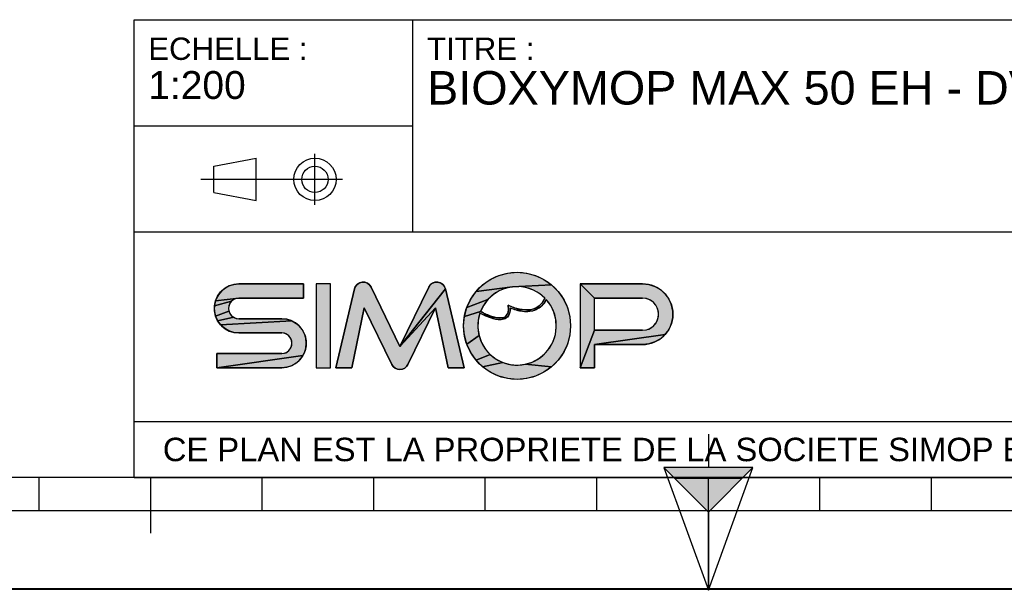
# Model space of a CAD drawing. Header units: millimetres. Extents: x 0 to 297, y 0 to 210.
# Tile 2 of 256: x 87 to 175, y 0 to 51. Entities that reach past the tile are written whole.
import ezdxf

# ---------------------------------------------------------------- set-up
doc = ezdxf.new("R2010")
doc.units = ezdxf.units.MM
doc.header["$LTSCALE"] = 16.335
doc.layers.get('0').update_dxf_attribs({"linetype": 'CONTINUOUS'})
doc.styles.get("Standard").update_dxf_attribs({"font": 'arial.ttf'})

# ---------------------------------------------------------------- blocks, each defined once
blk = doc.blocks.new('MARGEA4_BL0', base_point=(148.514, 105.014))
at = {"color": 7, "linetype": 'Continuous'}
for p, q in [((287.014, 10.014), (10.014, 10.014)), ((88.514, 7.014), (88.514, 10.014)), ((98.514, 5.014), (98.514, 10.014)), ((108.514, 7.014), (108.514, 10.014)), ((118.514, 7.014), (118.514, 10.014)), ((128.514, 7.014), (128.514, 10.014)), ((138.514, 7.014), (138.514, 10.014)), ((148.514, 0.014), (148.514, 10.014)), ((158.514, 7.014), (158.514, 10.014)), ((168.514, 7.014), (168.514, 10.014)), ((248.514, 7.014), (48.514, 7.014)), ((297.014, 0.014), (0.014, 0.014)), ((297.014, 0.014), (0.014, 0.014))]:
    blk.add_line(p, q, dxfattribs=at)
blk = doc.blocks.new('REPERE_ORIENTATION_BL1', base_point=(148.516, 6.898))
at = {"color": 7, "linetype": 'Continuous'}
for p, q in [((148.516, 13.898), (148.516, 10.898)), ((148.516, 6.898), (144.516, 10.898)), ((152.516, 10.898), (144.516, 10.898)), ((144.516, 10.898), (148.516, -0.102)), ((148.516, 6.898), (152.516, 10.898)), ((148.516, -0.102), (152.516, 10.898)), ((151.516, 9.898), (145.516, 9.898)), ((148.516, 6.898), (148.516, -0.102))]:
    blk.add_line(p, q, dxfattribs=at)
blk.add_solid([(144.516, 10.898), (148.516, 6.898), (152.516, 10.898)], dxfattribs=at)
blk = doc.blocks.new('ISO_BL3', base_point=(109.359, 36.711))
at = {"color": 2, "linetype": 'Continuous'}
for p, q in [((113.239, 34.434), (113.239, 38.988)), ((104.158, 37.894), (107.956, 38.612)), ((107.956, 34.81), (107.956, 38.612)), ((104.158, 35.528), (104.158, 37.894)), ((115.7, 36.711), (103.019, 36.711)), ((104.158, 35.528), (107.956, 34.81))]:
    blk.add_line(p, q, dxfattribs=at)
for radius in [1.901, 1.183]:
    blk.add_circle((113.239, 36.711), radius, dxfattribs=at)
blk = doc.blocks.new('LOGO-SIMOP-2009_BL4', base_point=(124.77, 23.589))
at = {"linetype": 'Continuous'}
for points in [[(131.363, 28.389), (132.197, 28.316), (133.005, 28.1), (133.763, 27.746), (134.449, 27.266), (130.961, 27.086), (127.686, 26.675), (128.278, 27.266), (128.963, 27.746), (129.722, 28.1), (130.53, 28.316)], [(117.578, 27.509), (117.792, 27.474), (117.99, 27.382), (118.155, 27.24), (118.276, 27.059), (120.86, 21.749), (124.06, 25.217), (121.579, 20.119), (121.455, 19.934), (121.284, 19.791), (121.08, 19.7), (120.86, 19.669), (120.639, 19.7), (120.436, 19.791), (120.265, 19.934), (120.141, 20.119), (117.66, 25.217), (116.54, 19.829), (115.1, 19.829), (116.778, 26.894), (116.857, 27.097), (116.987, 27.271), (117.16, 27.404), (117.362, 27.485)], [(123.927, 27.474), (124.142, 27.509), (124.358, 27.485), (124.56, 27.404), (124.732, 27.271), (124.863, 27.097), (124.941, 26.894), (120.86, 21.749), (123.444, 27.059), (123.565, 27.24), (123.73, 27.382)], [(105.954, 27.301), (106.412, 27.349), (112.22, 27.349), (112.22, 26.069), (106.412, 26.069), (104.319, 25.829), (104.507, 26.249), (104.777, 26.621), (105.119, 26.929), (105.517, 27.159)], [(124.06, 25.217), (120.86, 21.749), (124.941, 26.894), (126.62, 19.829), (125.18, 19.829)], [(129.751, 26.718), (129.215, 26.377), (128.749, 25.946), (126.853, 25.231), (127.207, 25.989), (127.686, 26.675), (130.961, 27.086), (130.34, 26.957)], [(131.596, 27.101), (130.961, 27.086), (134.449, 27.266), (135.04, 26.675), (135.52, 25.989), (135.874, 25.231), (136.091, 24.423), (136.163, 23.589), (136.091, 22.756), (135.874, 21.947), (135.52, 21.189), (135.04, 20.504), (134.449, 19.912), (132.075, 20.142), (132.717, 20.34), (133.309, 20.655), (133.83, 21.078), (134.262, 21.592), (134.588, 22.178), (134.798, 22.816), (134.882, 23.482), (134.838, 24.152), (134.668, 24.801), (134.378, 25.407), (133.978, 25.946), (133.719, 25.545), (133.436, 25.258), (133.098, 25.04), (132.731, 24.907), (132.159, 25.009), (132.592, 25.042), (132.968, 25.156), (133.314, 25.364), (133.6, 25.651), (133.861, 26.069), (133.375, 26.478), (132.823, 26.792), (132.224, 27.002)], [(138.292, 26.069), (137.012, 27.349), (142.612, 27.349), (143.177, 27.29), (143.718, 27.114), (144.211, 26.83), (144.633, 26.449), (144.967, 25.989), (145.199, 25.47), (145.317, 24.913), (145.317, 24.345), (145.199, 23.789), (144.967, 23.269), (144.633, 22.809), (138.292, 21.909), (138.292, 19.829), (137.012, 19.829), (138.292, 23.189), (142.612, 23.189), (142.956, 23.231), (143.281, 23.354), (143.567, 23.551), (143.797, 23.811), (143.958, 24.119), (144.041, 24.456), (144.041, 24.803), (143.958, 25.14), (143.797, 25.447), (143.567, 25.707), (143.281, 25.904), (142.956, 26.027), (142.612, 26.069)], [(105.952, 25.946), (105.761, 25.8), (104.224, 25.379), (104.319, 25.829), (106.412, 26.069), (106.174, 26.038)], [(105.523, 25.387), (105.492, 25.149), (105.523, 24.911), (104.319, 24.469), (104.224, 24.919), (104.224, 25.379), (105.761, 25.8), (105.615, 25.609)], [(128.368, 25.438), (128.084, 24.869), (126.636, 24.423), (126.853, 25.231), (128.749, 25.946)], [(105.761, 24.499), (105.952, 24.352), (104.507, 24.049), (104.319, 24.469), (105.523, 24.911), (105.615, 24.689)], [(128.084, 24.869), (128.432, 24.7), (128.441, 24.519), (128.029, 24.718), (127.876, 24.064), (127.849, 23.394), (127.95, 22.73), (126.853, 21.947), (126.636, 22.756), (126.563, 23.589), (126.636, 24.423)], [(131.146, 25.202), (131.682, 25.062), (131.315, 24.983), (130.744, 25.179), (130.717, 24.821), (130.631, 24.565), (130.48, 24.354), (130.273, 24.213), (130.001, 24.3), (130.178, 24.346), (130.347, 24.448), (130.481, 24.62), (130.552, 24.815), (130.583, 25.063), (130.563, 25.429)], [(132.159, 25.009), (132.731, 24.907), (132.312, 24.85), (131.842, 24.874), (131.315, 24.983), (131.682, 25.062)], [(111.553, 23.809), (111.895, 23.501), (112.165, 23.129), (112.352, 22.709), (112.448, 22.259), (112.448, 21.799), (112.352, 21.349), (112.165, 20.929), (104.452, 19.829), (104.452, 21.109), (110.26, 21.109), (110.498, 21.14), (110.72, 21.232), (110.91, 21.379), (111.057, 21.569), (111.148, 21.791), (111.18, 22.029), (111.148, 22.267), (111.057, 22.489), (110.91, 22.68), (110.72, 22.826), (110.498, 22.918), (110.26, 22.949), (106.412, 22.949), (105.954, 22.997), (105.517, 23.139), (105.119, 23.369), (104.777, 23.677), (111.155, 24.039)], [(110.717, 24.181), (111.155, 24.039), (104.777, 23.677), (104.507, 24.049), (105.952, 24.352), (106.174, 24.26), (106.412, 24.229), (110.26, 24.229)], [(128.738, 24.565), (129.026, 24.456), (129.312, 24.368), (129.161, 24.244), (128.799, 24.369), (128.441, 24.519), (128.432, 24.7)], [(129.788, 24.29), (130.001, 24.3), (130.273, 24.213), (130.034, 24.143), (129.77, 24.13), (129.472, 24.167), (129.161, 24.244), (129.312, 24.368), (129.552, 24.315)], [(128.175, 22.098), (128.516, 21.52), (128.961, 21.017), (127.686, 20.504), (127.207, 21.189), (126.853, 21.947), (127.95, 22.73)], [(143.177, 21.969), (142.612, 21.909), (138.292, 21.909), (144.633, 22.809), (144.211, 22.429), (143.718, 22.144)], [(110.717, 19.877), (110.26, 19.829), (104.452, 19.829), (112.165, 20.929), (111.895, 20.557), (111.553, 20.249), (111.155, 20.019)], [(129.493, 20.607), (130.093, 20.307), (128.278, 19.912), (127.686, 20.504), (128.961, 21.017)], [(131.408, 20.069), (132.075, 20.142), (134.449, 19.912), (133.763, 19.432), (133.005, 19.079), (132.197, 18.862), (131.363, 18.789), (130.53, 18.862), (129.722, 19.079), (128.963, 19.432), (128.278, 19.912), (130.093, 20.307), (130.739, 20.125)]]:
    blk.add_hatch(color=2, dxfattribs=at).paths.add_polyline_path(points)
at = {"color": 2, "linetype": 'Continuous'}
for p, q in [((129.722, 28.1), (130.53, 28.316)), ((130.53, 28.316), (131.363, 28.389)), ((131.363, 28.389), (132.197, 28.316)), ((132.197, 28.316), (133.005, 28.1)), ((116.987, 27.271), (117.16, 27.404)), ((117.16, 27.404), (117.362, 27.485)), ((117.362, 27.485), (117.578, 27.509)), ((117.578, 27.509), (117.792, 27.474)), ((117.792, 27.474), (117.99, 27.382)), ((117.99, 27.382), (118.155, 27.24)), ((123.565, 27.24), (123.73, 27.382)), ((123.73, 27.382), (123.927, 27.474)), ((123.927, 27.474), (124.142, 27.509)), ((124.142, 27.509), (124.358, 27.485)), ((124.358, 27.485), (124.56, 27.404)), ((124.56, 27.404), (124.732, 27.271)), ((128.278, 27.266), (128.963, 27.746)), ((128.963, 27.746), (129.722, 28.1)), ((133.005, 28.1), (133.763, 27.746)), ((133.763, 27.746), (134.449, 27.266)), ((104.507, 26.249), (104.777, 26.621)), ((104.777, 26.621), (105.119, 26.929)), ((105.119, 26.929), (105.517, 27.159)), ((105.517, 27.159), (105.954, 27.301)), ((105.954, 27.301), (106.412, 27.349)), ((116.778, 26.894), (116.857, 27.097)), ((116.857, 27.097), (116.987, 27.271)), ((118.155, 27.24), (118.276, 27.059)), ((124.941, 26.894), (120.86, 21.749)), ((123.444, 27.059), (123.565, 27.24)), ((124.732, 27.271), (124.863, 27.097)), ((124.863, 27.097), (124.941, 26.894)), ((127.207, 25.989), (127.686, 26.675)), ((127.686, 26.675), (128.278, 27.266)), ((130.961, 27.086), (127.686, 26.675)), ((129.751, 26.718), (129.215, 26.377)), ((130.34, 26.957), (129.751, 26.718)), ((130.961, 27.086), (130.34, 26.957)), ((134.449, 27.266), (130.961, 27.086)), ((131.596, 27.101), (130.961, 27.086)), ((132.224, 27.002), (131.596, 27.101)), ((132.823, 26.792), (132.224, 27.002)), ((133.375, 26.478), (132.823, 26.792)), ((134.449, 27.266), (135.04, 26.675)), ((135.04, 26.675), (135.52, 25.989)), ((138.292, 26.069), (137.012, 27.349)), ((142.612, 27.349), (143.177, 27.29)), ((143.177, 27.29), (143.718, 27.114)), ((143.718, 27.114), (144.211, 26.83)), ((144.211, 26.83), (144.633, 26.449)), ((104.224, 25.379), (104.319, 25.829)), ((105.761, 25.8), (104.224, 25.379)), ((104.319, 25.829), (104.507, 26.249)), ((106.412, 26.069), (104.319, 25.829)), ((105.615, 25.609), (105.523, 25.387)), ((105.761, 25.8), (105.615, 25.609)), ((105.952, 25.946), (105.761, 25.8)), ((106.174, 26.038), (105.952, 25.946)), ((106.412, 26.069), (106.174, 26.038)), ((126.853, 25.231), (127.207, 25.989)), ((128.749, 25.946), (126.853, 25.231)), ((128.749, 25.946), (128.368, 25.438)), ((129.215, 26.377), (128.749, 25.946)), ((133.314, 25.364), (133.6, 25.651)), ((133.861, 26.069), (133.375, 26.478)), ((133.6, 25.651), (133.861, 26.069)), ((133.978, 25.946), (133.719, 25.545)), ((134.378, 25.407), (133.978, 25.946)), ((135.52, 25.989), (135.874, 25.231)), ((142.956, 26.027), (142.612, 26.069)), ((143.281, 25.904), (142.956, 26.027)), ((143.567, 25.707), (143.281, 25.904)), ((143.797, 25.447), (143.567, 25.707)), ((144.633, 26.449), (144.967, 25.989)), ((144.967, 25.989), (145.199, 25.47)), ((104.224, 24.919), (104.224, 25.379)), ((104.319, 24.469), (104.224, 24.919)), ((105.523, 24.911), (104.319, 24.469)), ((105.523, 25.387), (105.492, 25.149)), ((105.492, 25.149), (105.523, 24.911)), ((105.523, 24.911), (105.615, 24.689)), ((124.06, 25.217), (120.86, 21.749)), ((126.636, 24.423), (126.853, 25.231)), ((128.084, 24.869), (126.636, 24.423)), ((128.368, 25.438), (128.084, 24.869)), ((128.084, 24.869), (128.432, 24.7)), ((130.481, 24.62), (130.552, 24.815)), ((130.552, 24.815), (130.583, 25.063)), ((130.583, 25.063), (130.563, 25.429)), ((130.563, 25.429), (131.146, 25.202)), ((130.717, 24.821), (130.631, 24.565)), ((130.744, 25.179), (130.717, 24.821)), ((131.315, 24.983), (130.744, 25.179)), ((131.146, 25.202), (131.682, 25.062)), ((131.682, 25.062), (131.315, 24.983)), ((131.842, 24.874), (131.315, 24.983)), ((131.682, 25.062), (132.159, 25.009)), ((132.312, 24.85), (131.842, 24.874)), ((132.159, 25.009), (132.592, 25.042)), ((132.731, 24.907), (132.159, 25.009)), ((132.731, 24.907), (132.312, 24.85)), ((132.592, 25.042), (132.968, 25.156)), ((133.098, 25.04), (132.731, 24.907)), ((132.968, 25.156), (133.314, 25.364)), ((133.436, 25.258), (133.098, 25.04)), ((133.719, 25.545), (133.436, 25.258)), ((134.668, 24.801), (134.378, 25.407)), ((134.838, 24.152), (134.668, 24.801)), ((135.874, 25.231), (136.091, 24.423)), ((143.958, 25.14), (143.797, 25.447)), ((144.041, 24.803), (143.958, 25.14)), ((144.041, 24.456), (144.041, 24.803)), ((145.199, 25.47), (145.317, 24.913)), ((145.317, 24.913), (145.317, 24.345)), ((104.507, 24.049), (104.319, 24.469)), ((105.952, 24.352), (104.507, 24.049)), ((104.777, 23.677), (104.507, 24.049)), ((111.155, 24.039), (104.777, 23.677)), ((105.615, 24.689), (105.761, 24.499)), ((105.761, 24.499), (105.952, 24.352)), ((105.952, 24.352), (106.174, 24.26)), ((106.174, 24.26), (106.412, 24.229)), ((110.26, 24.229), (110.717, 24.181)), ((110.717, 24.181), (111.155, 24.039)), ((111.155, 24.039), (111.553, 23.809)), ((126.563, 23.589), (126.636, 24.423)), ((127.876, 24.064), (127.849, 23.394)), ((128.029, 24.718), (127.876, 24.064)), ((128.441, 24.519), (128.029, 24.718)), ((128.432, 24.7), (128.738, 24.565)), ((128.432, 24.7), (128.441, 24.519)), ((128.799, 24.369), (128.441, 24.519)), ((128.738, 24.565), (129.026, 24.456)), ((129.161, 24.244), (128.799, 24.369)), ((129.026, 24.456), (129.312, 24.368)), ((129.312, 24.368), (129.161, 24.244)), ((129.472, 24.167), (129.161, 24.244)), ((129.312, 24.368), (129.552, 24.315)), ((129.77, 24.13), (129.472, 24.167)), ((129.552, 24.315), (129.788, 24.29)), ((130.034, 24.143), (129.77, 24.13)), ((129.788, 24.29), (130.001, 24.3)), ((130.001, 24.3), (130.178, 24.346)), ((130.273, 24.213), (130.001, 24.3)), ((130.273, 24.213), (130.034, 24.143)), ((130.178, 24.346), (130.347, 24.448)), ((130.48, 24.354), (130.273, 24.213)), ((130.347, 24.448), (130.481, 24.62)), ((130.631, 24.565), (130.48, 24.354)), ((134.882, 23.482), (134.838, 24.152)), ((136.091, 24.423), (136.163, 23.589)), ((143.797, 23.811), (143.958, 24.119)), ((143.958, 24.119), (144.041, 24.456)), ((145.317, 24.345), (145.199, 23.789)), ((105.119, 23.369), (104.777, 23.677)), ((105.517, 23.139), (105.119, 23.369)), ((105.954, 22.997), (105.517, 23.139)), ((106.412, 22.949), (105.954, 22.997)), ((111.553, 23.809), (111.895, 23.501)), ((111.895, 23.501), (112.165, 23.129)), ((112.165, 23.129), (112.352, 22.709)), ((126.636, 22.756), (126.563, 23.589)), ((127.849, 23.394), (127.95, 22.73)), ((134.798, 22.816), (134.882, 23.482)), ((136.163, 23.589), (136.091, 22.756)), ((138.292, 23.189), (137.012, 19.829)), ((142.612, 23.189), (142.956, 23.231)), ((142.956, 23.231), (143.281, 23.354)), ((143.281, 23.354), (143.567, 23.551)), ((143.567, 23.551), (143.797, 23.811)), ((144.967, 23.269), (144.633, 22.809)), ((145.199, 23.789), (144.967, 23.269)), ((110.498, 22.918), (110.26, 22.949)), ((110.72, 22.826), (110.498, 22.918)), ((110.91, 22.68), (110.72, 22.826)), ((111.057, 22.489), (110.91, 22.68)), ((111.148, 22.267), (111.057, 22.489)), ((111.18, 22.029), (111.148, 22.267)), ((112.352, 22.709), (112.448, 22.259)), ((112.448, 22.259), (112.448, 21.799)), ((126.853, 21.947), (126.636, 22.756)), ((127.95, 22.73), (126.853, 21.947)), ((127.95, 22.73), (128.175, 22.098)), ((128.175, 22.098), (128.516, 21.52)), ((134.262, 21.592), (134.588, 22.178)), ((134.588, 22.178), (134.798, 22.816)), ((136.091, 22.756), (135.874, 21.947)), ((144.633, 22.809), (138.292, 21.909)), ((143.718, 22.144), (143.177, 21.969)), ((144.211, 22.429), (143.718, 22.144)), ((144.633, 22.809), (144.211, 22.429)), ((110.498, 21.14), (110.72, 21.232)), ((110.72, 21.232), (110.91, 21.379)), ((110.91, 21.379), (111.057, 21.569)), ((111.057, 21.569), (111.148, 21.791)), ((111.148, 21.791), (111.18, 22.029)), ((112.352, 21.349), (112.165, 20.929)), ((112.448, 21.799), (112.352, 21.349)), ((127.207, 21.189), (126.853, 21.947)), ((128.516, 21.52), (128.961, 21.017)), ((133.83, 21.078), (134.262, 21.592)), ((135.874, 21.947), (135.52, 21.189)), ((143.177, 21.969), (142.612, 21.909)), ((112.165, 20.929), (104.452, 19.829)), ((110.26, 21.109), (110.498, 21.14)), ((111.895, 20.557), (111.553, 20.249)), ((112.165, 20.929), (111.895, 20.557)), ((127.686, 20.504), (127.207, 21.189)), ((128.961, 21.017), (127.686, 20.504)), ((128.278, 19.912), (127.686, 20.504)), ((128.961, 21.017), (129.493, 20.607)), ((129.493, 20.607), (130.093, 20.307)), ((132.075, 20.142), (132.717, 20.34)), ((132.717, 20.34), (133.309, 20.655)), ((133.309, 20.655), (133.83, 21.078)), ((135.04, 20.504), (134.449, 19.912)), ((135.52, 21.189), (135.04, 20.504)), ((110.717, 19.877), (110.26, 19.829)), ((111.155, 20.019), (110.717, 19.877)), ((111.553, 20.249), (111.155, 20.019)), ((120.265, 19.934), (120.141, 20.119)), ((120.436, 19.791), (120.265, 19.934)), ((120.639, 19.7), (120.436, 19.791)), ((120.86, 19.669), (120.639, 19.7)), ((121.08, 19.7), (120.86, 19.669)), ((121.284, 19.791), (121.08, 19.7)), ((121.455, 19.934), (121.284, 19.791)), ((121.579, 20.119), (121.455, 19.934)), ((130.093, 20.307), (128.278, 19.912)), ((128.963, 19.432), (128.278, 19.912)), ((129.722, 19.079), (128.963, 19.432)), ((130.093, 20.307), (130.739, 20.125)), ((130.739, 20.125), (131.408, 20.069)), ((131.408, 20.069), (132.075, 20.142)), ((134.449, 19.912), (132.075, 20.142)), ((133.763, 19.432), (133.005, 19.079)), ((134.449, 19.912), (133.763, 19.432)), ((130.53, 18.862), (129.722, 19.079)), ((131.363, 18.789), (130.53, 18.862)), ((132.197, 18.862), (131.363, 18.789)), ((133.005, 19.079), (132.197, 18.862))]:
    blk.add_line(p, q, dxfattribs=at)
at = {"color": 7, "linetype": 'Continuous'}
for p, q in [((112.22, 27.349), (106.412, 27.349)), ((112.22, 26.069), (112.22, 27.349)), ((113.34, 27.349), (113.34, 19.829)), ((114.62, 27.349), (113.34, 27.349)), ((114.62, 19.829), (114.62, 27.349)), ((116.778, 26.894), (115.1, 19.829)), ((120.86, 21.749), (118.276, 27.059)), ((123.444, 27.059), (120.86, 21.749)), ((126.62, 19.829), (124.941, 26.894)), ((142.612, 27.349), (137.012, 27.349)), ((137.012, 27.349), (137.012, 19.829)), ((106.412, 26.069), (112.22, 26.069)), ((138.292, 26.069), (142.612, 26.069)), ((138.292, 23.189), (138.292, 26.069)), ((116.54, 19.829), (117.66, 25.217)), ((117.66, 25.217), (120.141, 20.119)), ((121.579, 20.119), (124.06, 25.217)), ((124.06, 25.217), (125.18, 19.829)), ((110.26, 24.229), (106.412, 24.229)), ((142.612, 23.189), (138.292, 23.189)), ((106.412, 22.949), (110.26, 22.949)), ((138.292, 21.909), (142.612, 21.909)), ((138.292, 19.829), (138.292, 21.909)), ((104.452, 21.109), (104.452, 19.829)), ((110.26, 21.109), (104.452, 21.109)), ((104.452, 19.829), (110.26, 19.829)), ((113.34, 19.829), (114.62, 19.829)), ((115.1, 19.829), (116.54, 19.829)), ((125.18, 19.829), (126.62, 19.829)), ((137.012, 19.829), (138.292, 19.829))]:
    blk.add_line(p, q, dxfattribs=at)
at = {"color": 2, "linetype": 'Continuous'}
for points in [[(131.363, 28.389), (132.197, 28.316), (133.005, 28.1), (133.763, 27.746), (134.449, 27.266), (130.961, 27.086), (127.686, 26.675), (128.278, 27.266), (128.963, 27.746), (129.722, 28.1), (130.53, 28.316), (131.363, 28.389)], [(117.578, 27.509), (117.792, 27.474), (117.99, 27.382), (118.155, 27.24), (118.276, 27.059), (120.86, 21.749), (124.06, 25.217), (121.579, 20.119), (121.455, 19.934), (121.284, 19.791), (121.08, 19.7), (120.86, 19.669), (120.639, 19.7), (120.436, 19.791), (120.265, 19.934), (120.141, 20.119), (117.66, 25.217), (116.54, 19.829), (115.1, 19.829), (116.778, 26.894), (116.857, 27.097), (116.987, 27.271), (117.16, 27.404), (117.362, 27.485), (117.578, 27.509)], [(123.927, 27.474), (124.142, 27.509), (124.358, 27.485), (124.56, 27.404), (124.732, 27.271), (124.863, 27.097), (124.941, 26.894), (120.86, 21.749), (123.444, 27.059), (123.565, 27.24), (123.73, 27.382), (123.927, 27.474)], [(105.954, 27.301), (106.412, 27.349), (112.22, 27.349), (112.22, 26.069), (106.412, 26.069), (104.319, 25.829), (104.507, 26.249), (104.777, 26.621), (105.119, 26.929), (105.517, 27.159), (105.954, 27.301)], [(124.06, 25.217), (120.86, 21.749), (124.941, 26.894), (126.62, 19.829), (125.18, 19.829), (124.06, 25.217)], [(129.751, 26.718), (129.215, 26.377), (128.749, 25.946), (126.853, 25.231), (127.207, 25.989), (127.686, 26.675), (130.961, 27.086), (130.34, 26.957), (129.751, 26.718)], [(131.596, 27.101), (130.961, 27.086), (134.449, 27.266), (135.04, 26.675), (135.52, 25.989), (135.874, 25.231), (136.091, 24.423), (136.163, 23.589), (136.091, 22.756), (135.874, 21.947), (135.52, 21.189), (135.04, 20.504), (134.449, 19.912), (132.075, 20.142), (132.717, 20.34), (133.309, 20.655), (133.83, 21.078), (134.262, 21.592), (134.588, 22.178), (134.798, 22.816), (134.882, 23.482), (134.838, 24.152), (134.668, 24.801), (134.378, 25.407), (133.978, 25.946), (133.719, 25.545), (133.436, 25.258), (133.098, 25.04), (132.731, 24.907), (132.159, 25.009), (132.592, 25.042), (132.968, 25.156), (133.314, 25.364), (133.6, 25.651), (133.861, 26.069), (133.375, 26.478), (132.823, 26.792), (132.224, 27.002), (131.596, 27.101)], [(138.292, 26.069), (137.012, 27.349), (142.612, 27.349), (143.177, 27.29), (143.718, 27.114), (144.211, 26.83), (144.633, 26.449), (144.967, 25.989), (145.199, 25.47), (145.317, 24.913), (145.317, 24.345), (145.199, 23.789), (144.967, 23.269), (144.633, 22.809), (138.292, 21.909), (138.292, 19.829), (137.012, 19.829), (138.292, 23.189), (142.612, 23.189), (142.956, 23.231), (143.281, 23.354), (143.567, 23.551), (143.797, 23.811), (143.958, 24.119), (144.041, 24.456), (144.041, 24.803), (143.958, 25.14), (143.797, 25.447), (143.567, 25.707), (143.281, 25.904), (142.956, 26.027), (142.612, 26.069), (138.292, 26.069)], [(105.952, 25.946), (105.761, 25.8), (104.224, 25.379), (104.319, 25.829), (106.412, 26.069), (106.174, 26.038), (105.952, 25.946)], [(105.523, 25.387), (105.492, 25.149), (105.523, 24.911), (104.319, 24.469), (104.224, 24.919), (104.224, 25.379), (105.761, 25.8), (105.615, 25.609), (105.523, 25.387)], [(128.368, 25.438), (128.084, 24.869), (126.636, 24.423), (126.853, 25.231), (128.749, 25.946), (128.368, 25.438)], [(105.761, 24.499), (105.952, 24.352), (104.507, 24.049), (104.319, 24.469), (105.523, 24.911), (105.615, 24.689), (105.761, 24.499)], [(128.084, 24.869), (128.432, 24.7), (128.441, 24.519), (128.029, 24.718), (127.876, 24.064), (127.849, 23.394), (127.95, 22.73), (126.853, 21.947), (126.636, 22.756), (126.563, 23.589), (126.636, 24.423), (128.084, 24.869)], [(131.146, 25.202), (131.682, 25.062), (131.315, 24.983), (130.744, 25.179), (130.717, 24.821), (130.631, 24.565), (130.48, 24.354), (130.273, 24.213), (130.001, 24.3), (130.178, 24.346), (130.347, 24.448), (130.481, 24.62), (130.552, 24.815), (130.583, 25.063), (130.563, 25.429), (131.146, 25.202)], [(132.159, 25.009), (132.731, 24.907), (132.312, 24.85), (131.842, 24.874), (131.315, 24.983), (131.682, 25.062), (132.159, 25.009)], [(111.553, 23.809), (111.895, 23.501), (112.165, 23.129), (112.352, 22.709), (112.448, 22.259), (112.448, 21.799), (112.352, 21.349), (112.165, 20.929), (104.452, 19.829), (104.452, 21.109), (110.26, 21.109), (110.498, 21.14), (110.72, 21.232), (110.91, 21.379), (111.057, 21.569), (111.148, 21.791), (111.18, 22.029), (111.148, 22.267), (111.057, 22.489), (110.91, 22.68), (110.72, 22.826), (110.498, 22.918), (110.26, 22.949), (106.412, 22.949), (105.954, 22.997), (105.517, 23.139), (105.119, 23.369), (104.777, 23.677), (111.155, 24.039), (111.553, 23.809)], [(110.717, 24.181), (111.155, 24.039), (104.777, 23.677), (104.507, 24.049), (105.952, 24.352), (106.174, 24.26), (106.412, 24.229), (110.26, 24.229), (110.717, 24.181)], [(128.738, 24.565), (129.026, 24.456), (129.312, 24.368), (129.161, 24.244), (128.799, 24.369), (128.441, 24.519), (128.432, 24.7), (128.738, 24.565)], [(129.788, 24.29), (130.001, 24.3), (130.273, 24.213), (130.034, 24.143), (129.77, 24.13), (129.472, 24.167), (129.161, 24.244), (129.312, 24.368), (129.552, 24.315), (129.788, 24.29)], [(128.175, 22.098), (128.516, 21.52), (128.961, 21.017), (127.686, 20.504), (127.207, 21.189), (126.853, 21.947), (127.95, 22.73), (128.175, 22.098)], [(143.177, 21.969), (142.612, 21.909), (138.292, 21.909), (144.633, 22.809), (144.211, 22.429), (143.718, 22.144), (143.177, 21.969)], [(110.717, 19.877), (110.26, 19.829), (104.452, 19.829), (112.165, 20.929), (111.895, 20.557), (111.553, 20.249), (111.155, 20.019), (110.717, 19.877)], [(129.493, 20.607), (130.093, 20.307), (128.278, 19.912), (127.686, 20.504), (128.961, 21.017), (129.493, 20.607)], [(131.408, 20.069), (132.075, 20.142), (134.449, 19.912), (133.763, 19.432), (133.005, 19.079), (132.197, 18.862), (131.363, 18.789), (130.53, 18.862), (129.722, 19.079), (128.963, 19.432), (128.278, 19.912), (130.093, 20.307), (130.739, 20.125), (131.408, 20.069)]]:
    blk.add_lwpolyline(points, dxfattribs=at)
at = {"color": 7, "linetype": 'Continuous'}
blk.add_circle((131.363, 23.589), 4.8, dxfattribs=at)
for centre, radius, start, end in [((117.556, 26.709), 0.8, 25.94945, 166.63548), ((124.163, 26.709), 0.8, 13.36452, 154.05055), ((106.412, 25.149), 2.2, 90, 270), ((131.363, 23.589), 3.52, 44.79283, 158.67631), ((142.612, 24.629), 2.72, 270, 90), ((106.412, 25.149), 0.92, 90, 270), ((131.363, 23.589), 3.52, 161.30052, 42.02671), ((142.612, 24.629), 1.44, 270, 90), ((110.26, 22.029), 2.2, 270, 90), ((110.26, 22.029), 0.92, 270, 90), ((120.86, 20.469), 0.8, 205.94945, 334.05055)]:
    blk.add_arc(centre, radius, start, end, dxfattribs=at)
blk.add_open_spline([(133.861, 26.069), (133.691, 25.725), (133.278, 25.242), (132.495, 24.966), (131.587, 25.038), (130.914, 25.273), (130.563, 25.429)], degree=3, dxfattribs=at)
for points, knots in [([(133.978, 25.946), (133.742, 25.491), (133.106, 24.892), (131.957, 24.786), (131.132, 25.023), (130.744, 25.179)], [0, 0, 0, 0, 0.345264, 0.703638, 1, 1, 1, 1]), ([(130.744, 25.179), (130.749, 25.009), (130.71, 24.645), (130.441, 24.241), (129.948, 24.097), (129.39, 24.163), (128.75, 24.373), (128.275, 24.593), (128.029, 24.718)], [0, 0, 0, 0, 0.118516, 0.29564, 0.472763, 0.649887, 0.82701, 1, 1, 1, 1]), ([(130.563, 25.429), (130.59, 25.221), (130.59, 24.88), (130.467, 24.544), (130.244, 24.35), (129.836, 24.25), (129.149, 24.376), (128.458, 24.678), (128.084, 24.869)], [0, 0, 0, 0, 0.125, 0.25, 0.375, 0.5, 0.75, 1, 1, 1, 1])]:
    blk.add_open_spline(points, degree=3, knots=knots, dxfattribs=at)
at = {"color": 2, "linetype": 'Continuous'}
for points in [[(113.34, 19.829), (113.34, 27.349), (114.62, 19.829), (114.62, 27.349)], [(138.292, 23.189), (137.012, 19.829), (138.292, 26.069), (137.012, 27.349)]]:
    blk.add_solid(points, dxfattribs=at)
blk = doc.blocks.new('*T6')
at = {"color": 2, "linetype": 'Continuous'}
for p, q in [((0, 0), (0, 41)), ((0, 41), (190, 41)), ((25, 22), (25, 41)), ((170, 5), (170, 41)), ((190, 0), (190, 41)), ((0, 31.5), (25, 31.5)), ((0, 22), (190, 22)), ((110, 5), (110, 22)), ((170, 15), (190, 15)), ((0, 5), (190, 5)), ((0, 0), (190, 0))]:
    blk.add_line(p, q, dxfattribs=at)
at = {"color": 5, "linetype": 'Continuous', "line_spacing_factor": 0.9}
for s, insert, char_height, width, attachment_point in [('ECHELLE :\\P\\H2.5;1:200', (1.28, 39.4), 2, 28.52045, 1), ('TITRE :\\P\\H3.0;BIOXYMOP MAX 50 EH - DV19\\P\\H2.0; \\P \\P ', (26.28, 39.4), 2, 118.99628, 1), ('A4', (180, 34), 5, 17.0632, 2), ('REFERENCE PRODUIT :\\P\\H3.0;BIOXYMOP6346/50-19', (111.28, 20.4), 2, 87.01115, 1), ('FR', (180, 20), 3, 11.15242, 2), ('FOLIO :  \\P\\H3.0;1/1', (180, 12.812), 1.5, 17.19703, 2), ('CE PLAN EST LA PROPRIETE DE LA SOCIETE SIMOP ET NE PEUT ETRE REPRODUIT OU COMMUNIQUE SANS SON AUTORISATION', (95, 3.55), 2.1, 368.8974, 2)]:
    blk.add_mtext(s, dxfattribs=dict(at, insert=insert, char_height=char_height, width=width, attachment_point=attachment_point))

msp = doc.modelspace()

# ---------------------------------------------------------------- linework, layer by layer
at = {"color": 7, "linetype": 'Continuous'}
msp.add_line((0, 0), (297, 0), dxfattribs=at)

# ---------------------------------------------------------------- block references
at = {"color": 2, "linetype": 'Continuous'}
for name, p in [('MARGEA4_BL0', (148.514, 105.014)), ('ISO_BL3', (109.359, 36.711)), ('LOGO-SIMOP-2009_BL4', (124.77, 23.589)), ('REPERE_ORIENTATION_BL1', (148.516, 6.898))]:
    msp.add_blockref(name, p, dxfattribs=at)
msp.add_blockref('*T6', (97.014, 10.014))

doc.saveas('drawing.dxf')
